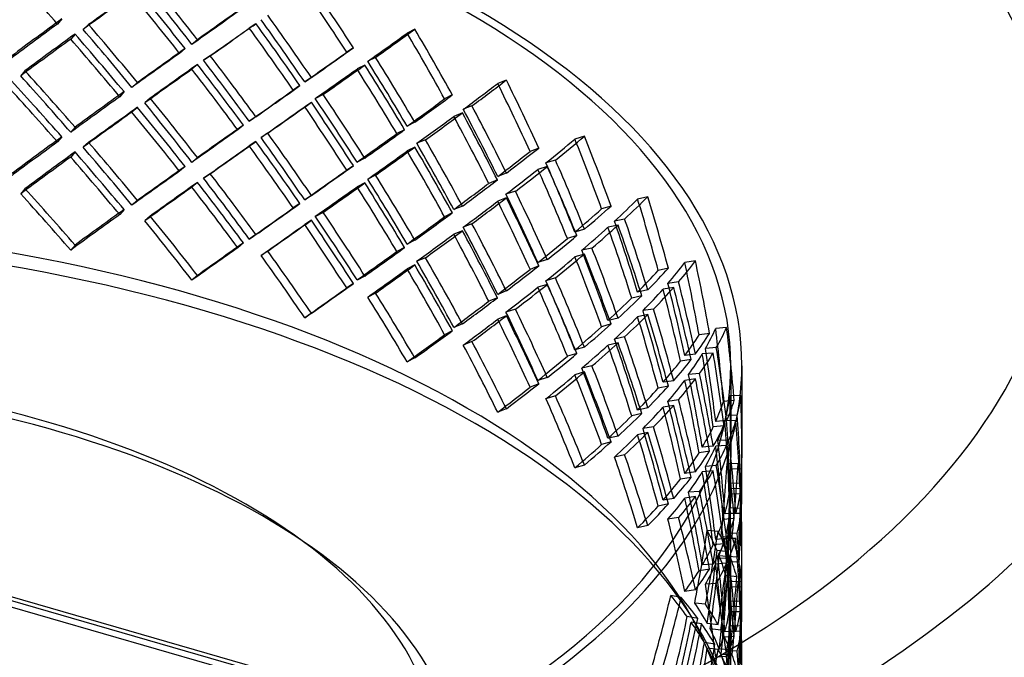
# Model space of a CAD drawing. Header units: millimetres. Extents: x -428 to 428, y -369 to 324.
# Tile 9 of 11: x 83 to 306, y 21 to 165. Entities that reach past the tile are written whole.
import ezdxf

# ---------------------------------------------------------------- set-up
doc = ezdxf.new("R2010")
doc.units = ezdxf.units.MM
doc.layers.add('HIDDEN', color=7, linetype='Continuous')
doc.layers.add('THICK', color=7, linetype='Continuous')

msp = doc.modelspace()

# ---------------------------------------------------------------- linework, layer by layer
at = {"layer": 'HIDDEN'}
for p, q in [((92.44, 165.42), (91.47, 164.27)), ((98.51, 164.14), (97.25, 163.05)), ((136.34, 164.35), (134.82, 163.36)), ((172.29, 163.11), (170.54, 162.22)), ((95.43, 162), (94.46, 160.85)), ((123.12, 160.73), (121.87, 159.64)), ((120.32, 158.73), (119.07, 157.64)), ((158.38, 158.9), (156.87, 157.9)), ((126.02, 157.08), (124.49, 156.08)), ((163.4, 156.73), (161.65, 155.84)), ((84.11, 153.7), (83.14, 152.54)), ((123.12, 155.13), (121.87, 154.05)), ((160.96, 155), (159.21, 154.11)), ((148.88, 152.17), (147.37, 151.17)), ((192.98, 151.62), (191.03, 150.85)), ((109.56, 151.04), (108.31, 149.96)), ((146.3, 150.34), (144.78, 149.34)), ((106.51, 148.99), (105.54, 147.83)), ((112.45, 147.51), (111.2, 146.43)), ((151.54, 148.35), (149.78, 147.45)), ((180.76, 148.23), (179.01, 147.34)), ((109.56, 145.44), (108.31, 144.36)), ((148.88, 146.57), (147.37, 145.58)), ((185.2, 145.77), (183.24, 144.99)), ((136.34, 143.31), (134.82, 142.31)), ((183.05, 144.18), (181.09, 143.4)), ((95.43, 140.96), (94.46, 139.8)), ((133.5, 141.44), (132.25, 140.35)), ((169.97, 140.39), (168.22, 139.5)), ((172.29, 142.07), (170.54, 141.17)), ((92.44, 138.77), (91.47, 137.62)), ((139.02, 139.6), (137.51, 138.61)), ((174.67, 138.09), (172.7, 137.31)), ((210.63, 138.93), (208.5, 138.28)), ((98.51, 137.5), (97.25, 136.41)), ((136.34, 137.71), (134.82, 136.71)), ((172.29, 136.47), (170.54, 135.58)), ((200.3, 136.24), (198.34, 135.47)), ((95.43, 135.36), (94.46, 134.21)), ((123.12, 134.08), (121.87, 133)), ((160.96, 133.95), (159.21, 133.06)), ((120.32, 132.08), (119.07, 131)), ((158.38, 132.25), (156.87, 131.26)), ((202.25, 132.06), (200.11, 131.41)), ((204.08, 133.52), (201.94, 132.87)), ((126.02, 130.43), (124.49, 129.43)), ((163.4, 130.09), (161.65, 129.19)), ((192.98, 130.57), (191.03, 129.8)), ((84.11, 127.05), (83.14, 125.9)), ((123.12, 128.48), (121.87, 127.4)), ((160.96, 128.36), (159.21, 127.46)), ((190.96, 129.04), (189, 128.26)), ((148.88, 125.52), (147.37, 124.53)), ((192.98, 124.98), (191.03, 124.2)), ((195.05, 126.46), (192.9, 125.8)), ((224.96, 125.22), (222.68, 124.72)), ((109.56, 124.4), (108.31, 123.31)), ((146.3, 123.69), (144.78, 122.7)), ((183.05, 123.13), (181.09, 122.35)), ((216.67, 123.13), (214.53, 122.48)), ((106.51, 122.34), (105.54, 121.19)), ((112.45, 120.87), (111.2, 119.78)), ((151.54, 121.7), (149.78, 120.8)), ((180.76, 121.59), (179.01, 120.69)), ((148.88, 119.93), (147.37, 118.93)), ((185.2, 119.12), (183.24, 118.35)), ((218.26, 118.83), (215.98, 118.32)), ((219.74, 120.19), (217.46, 119.68)), ((136.34, 116.66), (134.82, 115.66)), ((183.05, 117.53), (181.09, 116.76)), ((208.94, 116.46), (206.8, 115.81)), ((210.63, 117.88), (208.5, 117.23)), ((95.43, 114.31), (94.46, 113.16)), ((133.5, 114.79), (132.25, 113.71)), ((169.97, 113.75), (168.22, 112.85)), ((172.29, 115.42), (170.54, 114.53)), ((212.35, 113.64), (210.05, 113.13)), ((139.02, 112.96), (137.51, 111.96)), ((174.67, 111.44), (172.7, 110.66)), ((210.63, 112.28), (208.5, 111.63)), ((172.29, 109.82), (170.54, 108.93)), ((200.3, 109.6), (198.34, 108.82)), ((202.25, 111.01), (200.11, 110.36)), ((235.74, 110.73), (233.35, 110.37)), ((123.12, 107.44), (121.87, 106.35)), ((160.96, 107.31), (159.21, 106.41)), ((229.63, 109.09), (227.34, 108.58)), ((158.38, 105.61), (156.87, 104.61)), ((202.25, 105.41), (200.11, 104.76)), ((204.08, 106.88), (201.94, 106.23)), ((230.83, 104.7), (228.44, 104.34)), ((231.94, 105.98), (229.54, 105.62)), ((163.4, 103.44), (161.65, 102.55)), ((192.98, 103.93), (191.03, 103.15)), ((223.63, 102.85), (221.34, 102.34)), ((224.96, 104.18), (222.68, 103.67)), ((190.96, 102.39), (189, 101.61)), ((148.88, 98.88), (147.37, 97.88)), ((192.98, 98.33), (191.03, 97.56)), ((195.05, 99.81), (192.9, 99.16)), ((224.96, 98.58), (222.68, 98.07)), ((226.3, 99.84), (223.89, 99.48)), ((183.05, 96.49), (181.09, 95.71)), ((216.67, 96.48), (214.53, 95.83)), ((218.26, 97.78), (215.98, 97.27)), ((180.76, 94.94), (179.01, 94.05)), ((219.74, 93.54), (217.46, 93.04)), ((238.97, 94.35), (236.57, 93.99)), ((242.8, 95.68), (240.34, 95.47)), ((185.2, 92.48), (183.24, 91.7)), ((218.26, 92.19), (215.98, 91.68)), ((300.3, -29.39), (-113.47, 90.06)), ((301.24, -28.78), (-112.08, 90.53)), ((208.94, 89.81), (206.8, 89.16)), ((210.63, 91.23), (208.5, 90.59)), ((235.74, 89.68), (233.35, 89.32)), ((239.76, 89.9), (237.29, 89.69)), ((240.48, 91.12), (238.01, 90.91)), ((425.97, -67.11), (-110.97, 87.89)), ((172.29, 88.78), (170.54, 87.88)), ((212.35, 87), (210.05, 86.48)), ((234.79, 88.43), (232.39, 88.07)), ((243.75, 87.04), (243.75, 66.3)), ((246.25, 87.04), (246.25, 66.21)), ((210.63, 85.64), (208.5, 84.99)), ((236.69, 85.28), (234.21, 85.07)), ((200.3, 82.95), (198.34, 82.18)), ((202.25, 84.37), (200.11, 83.72)), ((229.63, 82.44), (227.34, 81.93)), ((230.83, 83.65), (228.44, 83.29)), ((235.74, 84.09), (233.35, 83.73)), ((204.08, 80.23), (201.94, 79.58)), ((246.03, 80.3), (243.54, 80.25)), ((230.83, 78.06), (228.44, 77.7)), ((231.94, 79.34), (229.54, 78.97)), ((244.53, 79.14), (242.06, 78.93)), ((192.98, 77.29), (191.03, 76.51)), ((223.63, 76.2), (221.34, 75.7)), ((224.96, 77.53), (222.68, 77.02)), ((245.23, 75.84), (242.72, 75.79)), ((242.8, 74.63), (240.34, 74.42)), ((244.91, 74.65), (242.41, 74.6)), ((224.96, 71.93), (222.68, 71.43)), ((226.3, 73.2), (223.89, 72.83)), ((242.24, 73.42), (239.78, 73.21)), ((216.67, 69.84), (214.53, 69.19)), ((218.26, 71.14), (215.98, 70.63)), ((243.34, 70.18), (240.82, 70.12)), ((219.74, 66.9), (217.46, 66.39)), ((238.97, 67.7), (236.57, 67.34)), ((239.76, 68.85), (237.29, 68.64)), ((242.8, 69.03), (240.34, 68.82)), ((210.63, 64.59), (208.5, 63.94)), ((245.39, 64.84), (242.9, 64.95)), ((235.74, 63.04), (233.35, 62.68)), ((239.76, 63.25), (237.29, 63.05)), ((240.48, 64.47), (238.01, 64.27)), ((246.24, 63.7), (243.74, 63.65)), ((243.75, 57.47), (243.75, 62.94)), ((246.25, 57.29), (246.25, 63.03)), ((234.79, 61.78), (232.39, 61.42)), ((246.1, 60.38), (243.61, 60.49)), ((236.69, 58.63), (234.21, 58.42)), ((245.88, 58.07), (243.38, 58.01)), ((246.03, 59.25), (243.54, 59.2)), ((246.19, 59.2), (243.7, 59.31)), ((229.63, 55.8), (227.34, 55.29)), ((230.83, 57.01), (228.44, 56.65)), ((235.74, 57.44), (233.35, 57.08)), ((244.91, 53.6), (242.41, 53.55)), ((246.03, 53.66), (243.54, 53.6)), ((246.15, 54.78), (243.64, 54.88)), ((231.94, 52.69), (229.54, 52.33)), ((244.53, 52.49), (242.06, 52.28)), ((224.96, 50.89), (222.68, 50.38)), ((240.87, 49.54), (238.42, 49.8)), ((245.23, 49.2), (242.72, 49.14)), ((242.24, 46.78), (239.78, 46.57)), ((242.8, 47.98), (240.34, 47.78)), ((244.07, 48.27), (241.58, 48.38)), ((244.91, 48.01), (242.41, 47.96)), ((243.1, 45), (240.65, 45.26)), ((243.75, 39.66), (243.75, 45.12)), ((246.25, 39.56), (246.25, 45.3)), ((242.8, 42.39), (240.34, 42.18)), ((243.34, 43.53), (240.82, 43.48)), ((243.6, 43.8), (241.15, 44.06)), ((245.39, 43.79), (242.9, 43.9)), ((245.64, 42.61), (243.14, 42.71)), ((238.97, 41.06), (236.57, 40.7)), ((239.76, 42.21), (237.29, 42)), ((245.08, 39.33), (242.62, 39.59)), ((245.39, 38.2), (242.9, 38.3)), ((246.19, 38.16), (243.7, 38.26)), ((235.74, 36.39), (233.35, 36.03)), ((240.48, 37.83), (238.01, 37.62)), ((246.24, 37.05), (243.74, 37)), ((243.75, 30.83), (243.75, 36.29)), ((246.25, 30.65), (246.25, 36.39)), ((232.55, 34.65), (230.19, 35.06)), ((246.1, 33.74), (243.61, 33.84)), ((238.05, 33.11), (235.6, 33.37)), ((245.88, 31.42), (243.38, 31.37)), ((246.03, 32.61), (243.54, 32.55)), ((246.19, 32.56), (243.7, 32.66)), ((236.27, 29.92), (233.9, 30.33)), ((237.16, 28.67), (234.79, 29.08)), ((240.87, 28.5), (238.42, 28.76)), ((241.52, 27.28), (239.07, 27.54)), ((244.91, 26.96), (242.41, 26.91)), ((246.03, 27.01), (243.54, 26.96)), ((246.15, 28.13), (243.64, 28.24)), ((244.53, 25.85), (242.06, 25.64)), ((240.15, 24.06), (237.77, 24.48)), ((240.87, 22.9), (238.42, 23.16)), ((243.6, 22.75), (241.15, 23.01)), ((245.23, 22.55), (242.72, 22.5)), ((242.8, 21.34), (240.34, 21.13)), ((244.07, 21.63), (241.58, 21.73))]:
    msp.add_line(p, q, dxfattribs=at)
for centre, major_axis, ratio, start_param, end_param in [((0, 87.04), (380, 0), 0.5, 0, 2.617994), ((0, 97.98), (380, 0), 0.5, 0, 1.047198), ((0, 87.04), (-246.25, 0), 0.5, 3.141591, 5.759587), ((0, 87.04), (243.75, 0), 0.5, -0.000001, 2.617994), ((0, 48.5), (216.35, -266.55), 0.421254, 1.664847, 1.714744), ((0, 54.1), (209.18, -278.11), 0.467176, 1.602998, 1.652367), ((0, 75.14), (246.12, 185.12), 0.042828, 1.077507, 1.127049), ((0, 48.5), (209.18, -278.11), 0.467176, 1.61612, 1.665509), ((0, 54.1), (207.06, -275.29), 0.467176, 1.602998, 1.652874), ((0, 75.14), (195.77, -283.69), 0.511896, 1.509888, 1.559764), ((0, 75.14), (197.78, -286.6), 0.511896, 1.510395, 1.559764), ((0, 75.14), (243.62, 183.24), 0.042828, 1.078149, 1.128204), ((0, 48.5), (207.06, -275.29), 0.467176, 1.616255, 1.666151), ((0, 54.1), (246.12, 185.12), 0.042828, 0.965627, 1.014996), ((0, 54.1), (245.45, 199.22), 0.099758, 1.105189, 1.154578), ((0, 54.1), (243.62, 183.24), 0.042828, 0.96512, 1.014996), ((0, 54.1), (195.77, -283.69), 0.511896, 1.559764, 1.60964), ((0, 54.1), (197.78, -286.6), 0.511896, 1.559764, 1.609133), ((0, 54.1), (242.95, 197.2), 0.099758, 1.105323, 1.15522), ((0, 27.45), (207.06, -275.29), 0.467176, 1.666151, 1.716206), ((0, 27.45), (209.18, -278.11), 0.467176, 1.665509, 1.715052), ((0, 75.14), (243.74, 168.2), 0.015988, -1.045774, -0.995719), ((0, 75.14), (246.24, 169.92), 0.015988, -1.04462, -0.995077), ((0, 48.5), (195.77, -283.69), 0.511896, 1.57302, 1.622917), ((0, 48.5), (197.78, -286.6), 0.511896, 1.572886, 1.622275), ((0, 75.14), (245.97, 153.44), 0.076427, -0.892878, -0.843509), ((0, 75.14), (183.94, -294.88), 0.555211, 1.473788, 1.523157), ((0, 48.5), (242.95, 197.2), 0.099758, 1.092067, 1.141943), ((0, 48.5), (245.45, 199.22), 0.099758, 1.092067, 1.141436), ((0, 48.5), (216.35, -266.55), 0.421254, 1.601715, 1.651591), ((0, 48.5), (218.57, -269.28), 0.421254, 1.602222, 1.651591), ((0, 75.14), (243.47, 151.88), 0.076427, -0.893385, -0.843509), ((0, 75.14), (182.08, -291.88), 0.555211, 1.473281, 1.523157), ((0, 54.1), (246.12, 185.12), 0.042828, 1.028117, 1.077507), ((0, 54.1), (246.24, 169.92), 0.015988, -0.932566, -0.883197), ((0, 54.1), (243.62, 183.24), 0.042828, 1.028252, 1.078149), ((0, 27.45), (195.77, -283.69), 0.511896, 1.622917, 1.672972), ((0, 27.45), (197.78, -286.6), 0.511896, 1.622275, 1.671818), ((0, 54.1), (243.74, 168.2), 0.015988, -0.932566, -0.88269), ((0, 54.1), (183.94, -294.88), 0.555211, 1.523157, 1.572526), ((0, 27.45), (218.57, -269.28), 0.421254, 1.651591, 1.70096), ((0, 48.5), (243.62, 183.24), 0.042828, 1.014996, 1.064871), ((0, 48.5), (246.12, 185.12), 0.042828, 1.014996, 1.064365), ((0, 48.5), (207.06, -275.29), 0.467176, 1.553122, 1.602998), ((0, 48.5), (209.18, -278.11), 0.467176, 1.553629, 1.602998), ((0, 75.14), (243.47, 151.88), 0.076427, -0.956717, -0.906662), ((0, 75.14), (245.97, 153.44), 0.076427, -0.955563, -0.90602), ((0, 48.5), (182.08, -291.88), 0.555211, 1.536413, 1.58631), ((0, 48.5), (183.94, -294.88), 0.555211, 1.536279, 1.585668), ((0, 54.1), (182.08, -291.88), 0.555211, 1.523157, 1.573033), ((0, 21.85), (218.57, -269.28), 0.421254, 1.664712, 1.714102), ((0, 27.45), (216.35, -266.55), 0.421254, 1.651591, 1.701466), ((0, 75.14), (245.54, 135.42), 0.137813, -0.795435, -0.746066), ((0, 75.14), (167.14, -303.06), 0.596697, 1.445568, 1.494937), ((0, 21.85), (216.35, -266.55), 0.421254, 1.664847, 1.714744), ((0, 54.1), (243.74, 168.2), 0.015988, -0.995719, -0.945822), ((0, 54.1), (246.24, 169.92), 0.015988, -0.995077, -0.945688), ((0, 75.14), (243.05, 134.04), 0.137813, -0.795942, -0.746066), ((0, 75.14), (165.45, -299.99), 0.596697, 1.445061, 1.494937), ((0, 27.45), (242.95, 197.2), 0.099758, 1.042191, 1.092067), ((0, 27.45), (245.45, 199.22), 0.099758, 1.042698, 1.092067), ((0, 27.45), (209.18, -278.11), 0.467176, 1.602998, 1.652367), ((0, 27.45), (182.08, -291.88), 0.555211, 1.58631, 1.636365), ((0, 27.45), (183.94, -294.88), 0.555211, 1.585668, 1.635211), ((0, 54.1), (243.47, 151.88), 0.076427, -0.843509, -0.793634), ((0, 54.1), (245.97, 153.44), 0.076427, -0.843509, -0.79414), ((0, 48.5), (246.12, 185.12), 0.042828, 1.077507, 1.127049), ((0, 21.85), (209.18, -278.11), 0.467176, 1.61612, 1.665509), ((0, 27.45), (207.06, -275.29), 0.467176, 1.602998, 1.652874), ((0, 48.5), (243.74, 168.2), 0.015988, -0.982442, -0.932566), ((0, 48.5), (246.24, 169.92), 0.015988, -0.981935, -0.932566), ((0, 48.5), (195.77, -283.69), 0.511896, 1.509888, 1.559764), ((0, 48.5), (197.78, -286.6), 0.511896, 1.510395, 1.559764), ((0, 54.1), (165.45, -299.99), 0.596697, 1.494937, 1.544813), ((0, 54.1), (167.14, -303.06), 0.596697, 1.494937, 1.544306), ((0, 48.5), (243.62, 183.24), 0.042828, 1.078149, 1.128204), ((0, 21.85), (207.06, -275.29), 0.467176, 1.616255, 1.666151), ((0, 75.14), (243.05, 134.04), 0.137813, -0.859274, -0.809219), ((0, 75.14), (245.54, 135.42), 0.137813, -0.85812, -0.808577), ((0, 48.5), (165.45, -299.99), 0.596697, 1.508193, 1.55809), ((0, 48.5), (167.14, -303.06), 0.596697, 1.508059, 1.557448), ((0, 27.45), (243.62, 183.24), 0.042828, 0.96512, 1.014996), ((0, 27.45), (246.12, 185.12), 0.042828, 0.965627, 1.014996), ((0, 54.1), (245.97, 153.44), 0.076427, -0.90602, -0.856631), ((0, 27.45), (245.45, 199.22), 0.099758, 1.105189, 1.154578), ((0, 27.45), (195.77, -283.69), 0.511896, 1.559764, 1.60964), ((0, 27.45), (197.78, -286.6), 0.511896, 1.559764, 1.609133), ((0, 54.1), (243.47, 151.88), 0.076427, -0.906662, -0.856766), ((0, 27.45), (167.14, -303.06), 0.596697, 1.557448, 1.60699), ((0, 75.14), (242.69, 114.35), 0.198755, -0.687794, -0.637918), ((0, 75.14), (245.18, 115.52), 0.198755, -0.687287, -0.637918), ((0, 75.14), (145.16, -308.08), 0.635591, 1.427545, 1.477421), ((0, 75.14), (146.65, -311.24), 0.635591, 1.428052, 1.477421), ((0, 27.45), (242.95, 197.2), 0.099758, 1.105323, 1.15522), ((0, 0.81), (207.06, -275.29), 0.467176, 1.666151, 1.716206), ((0, 0.81), (209.18, -278.11), 0.467176, 1.665509, 1.715052), ((0, 48.5), (243.74, 168.2), 0.015988, -1.045774, -0.995719), ((0, 48.5), (246.24, 169.92), 0.015988, -1.04462, -0.995077), ((0, 21.85), (195.77, -283.69), 0.511896, 1.57302, 1.622917), ((0, 21.85), (197.78, -286.6), 0.511896, 1.572886, 1.622275), ((0, 48.5), (245.97, 153.44), 0.076427, -0.892878, -0.843509), ((0, 48.5), (183.94, -294.88), 0.555211, 1.473788, 1.523157), ((0, 27.45), (165.45, -299.99), 0.596697, 1.55809, 1.608145), ((0, 54.1), (245.54, 135.42), 0.137813, -0.746066, -0.696697), ((0, 21.85), (242.95, 197.2), 0.099758, 1.092067, 1.141943), ((0, 21.85), (245.45, 199.22), 0.099758, 1.092067, 1.141436), ((0, 21.85), (216.35, -266.55), 0.421254, 1.601715, 1.651591), ((0, 21.85), (218.57, -269.28), 0.421254, 1.602222, 1.651591), ((0, 48.5), (243.47, 151.88), 0.076427, -0.893385, -0.843509), ((0, 48.5), (182.08, -291.88), 0.555211, 1.473281, 1.523157), ((0, 54.1), (243.05, 134.04), 0.137813, -0.746066, -0.69619), ((0, 27.45), (246.12, 185.12), 0.042828, 1.028117, 1.077507), ((0, 27.45), (246.24, 169.92), 0.015988, -0.932566, -0.883197), ((0, 75.14), (242.69, 114.35), 0.198755, -0.751126, -0.701071), ((0, 75.14), (245.18, 115.52), 0.198755, -0.749972, -0.700429), ((0, 48.5), (145.16, -308.08), 0.635591, 1.490677, 1.540574), ((0, 54.1), (145.16, -308.08), 0.635591, 1.477421, 1.527297), ((0, 48.5), (146.65, -311.24), 0.635591, 1.490543, 1.539932), ((0, 54.1), (146.65, -311.24), 0.635591, 1.477421, 1.52679), ((0, -2.42), (-243.75, 0), 0.5, 3.141591, 5.759587), ((0, 27.45), (243.62, 183.24), 0.042828, 1.028252, 1.078149), ((0, 0.81), (195.77, -283.69), 0.511896, 1.622917, 1.672972), ((0, 0.81), (197.78, -286.6), 0.511896, 1.622275, 1.671818), ((0, 27.45), (243.74, 168.2), 0.015988, -0.932566, -0.88269), ((0, 27.45), (182.08, -291.88), 0.555211, 1.523157, 1.573033), ((0, 27.45), (183.94, -294.88), 0.555211, 1.523157, 1.572526), ((0, 0.81), (218.57, -269.28), 0.421254, 1.651591, 1.70096), ((0, 21.85), (243.62, 183.24), 0.042828, 1.014996, 1.064871), ((0, 21.85), (246.12, 185.12), 0.042828, 1.014996, 1.064365), ((0, 21.85), (207.06, -275.29), 0.467176, 1.553122, 1.602998), ((0, 21.85), (209.18, -278.11), 0.467176, 1.553629, 1.602998), ((0, 48.5), (243.47, 151.88), 0.076427, -0.956717, -0.906662), ((0, 48.5), (245.97, 153.44), 0.076427, -0.955563, -0.90602), ((0, 21.85), (182.08, -291.88), 0.555211, 1.536413, 1.58631), ((0, 21.85), (183.94, -294.88), 0.555211, 1.536279, 1.585668), ((0, 54.1), (243.05, 134.04), 0.137813, -0.809219, -0.759322), ((0, 54.1), (245.54, 135.42), 0.137813, -0.808577, -0.759188), ((0, -6.75), (-246.25, 0), 0.5, 3.141591, 5.759587), ((0, 0.81), (216.35, -266.55), 0.421254, 1.651591, 1.701466), ((0, 48.5), (245.54, 135.42), 0.137813, -0.795435, -0.746066), ((0, 27.45), (145.16, -308.08), 0.635591, 1.540574, 1.590629), ((0, 48.5), (167.14, -303.06), 0.596697, 1.445568, 1.494937), ((0, 27.45), (146.65, -311.24), 0.635591, 1.539932, 1.589475), ((0, 75.14), (242.59, 92.36), 0.256727, -0.566181, -0.516306), ((0, 75.14), (245.08, 93.3), 0.256727, -0.565675, -0.516306), ((0, 75.14), (120.33, -316.08), 0.670641, 1.423494, 1.47337), ((0, 75.14), (121.57, -319.32), 0.670641, 1.424001, 1.47337), ((0, 27.45), (243.74, 168.2), 0.015988, -0.995719, -0.945822), ((0, 27.45), (246.24, 169.92), 0.015988, -0.995077, -0.945688), ((0, 48.5), (243.05, 134.04), 0.137813, -0.795942, -0.746066), ((0, 48.5), (165.45, -299.99), 0.596697, 1.445061, 1.494937), ((0, 54.1), (245.18, 115.52), 0.198755, -0.637918, -0.588549), ((0, 0.81), (242.95, 197.2), 0.099758, 1.042191, 1.092067), ((0, 0.81), (245.45, 199.22), 0.099758, 1.042698, 1.092067), ((0, 0.81), (209.18, -278.11), 0.467176, 1.602998, 1.652367), ((0, 0.81), (182.08, -291.88), 0.555211, 1.58631, 1.636365), ((0, 0.81), (183.94, -294.88), 0.555211, 1.585668, 1.635211), ((0, 27.45), (243.47, 151.88), 0.076427, -0.843509, -0.793634), ((0, 27.45), (245.97, 153.44), 0.076427, -0.843509, -0.79414), ((0, 54.1), (242.69, 114.35), 0.198755, -0.637918, -0.588042), ((0, 0.81), (207.06, -275.29), 0.467176, 1.602998, 1.652874), ((0, 21.85), (243.74, 168.2), 0.015988, -0.982442, -0.932566), ((0, 21.85), (246.24, 169.92), 0.015988, -0.981935, -0.932566), ((0, 21.85), (195.77, -283.69), 0.511896, 1.509888, 1.559764), ((0, 21.85), (197.78, -286.6), 0.511896, 1.510395, 1.559764), ((0, 27.45), (165.45, -299.99), 0.596697, 1.494937, 1.544813), ((0, 27.45), (167.14, -303.06), 0.596697, 1.494937, 1.544306), ((0, 75.14), (242.59, 92.36), 0.256727, -0.629513, -0.579459), ((0, 75.14), (245.08, 93.3), 0.256727, -0.628359, -0.578817), ((0, 48.5), (120.33, -316.08), 0.670641, 1.486626, 1.536523), ((0, 54.1), (120.33, -316.08), 0.670641, 1.47337, 1.523246), ((0, 48.5), (121.57, -319.32), 0.670641, 1.486492, 1.535881), ((0, 54.1), (121.57, -319.32), 0.670641, 1.47337, 1.522739), ((0, 48.5), (243.05, 134.04), 0.137813, -0.859274, -0.809219), ((0, 48.5), (245.54, 135.42), 0.137813, -0.85812, -0.808577), ((0, 21.85), (165.45, -299.99), 0.596697, 1.508193, 1.55809), ((0, 21.85), (167.14, -303.06), 0.596697, 1.508059, 1.557448), ((0, 54.1), (242.69, 114.35), 0.198755, -0.701071, -0.651174), ((0, 54.1), (245.18, 115.52), 0.198755, -0.700429, -0.65104), ((0, 0.81), (243.62, 183.24), 0.042828, 0.96512, 1.014996), ((0, 0.81), (246.12, 185.12), 0.042828, 0.965627, 1.014996), ((0, 27.45), (245.97, 153.44), 0.076427, -0.90602, -0.856631), ((0, 27.45), (121.57, -319.32), 0.670641, 1.535881, 1.585424), ((0, 0.81), (195.77, -283.69), 0.511896, 1.559764, 1.60964), ((0, 0.81), (197.78, -286.6), 0.511896, 1.559764, 1.609133), ((0, 27.45), (243.47, 151.88), 0.076427, -0.906662, -0.856766), ((0, 0.81), (167.14, -303.06), 0.596697, 1.557448, 1.60699), ((0, 48.5), (242.69, 114.35), 0.198755, -0.687794, -0.637918), ((0, 48.5), (245.18, 115.52), 0.198755, -0.687287, -0.637918), ((0, 48.5), (145.16, -308.08), 0.635591, 1.427545, 1.477421), ((0, 27.45), (120.33, -316.08), 0.670641, 1.536523, 1.586578), ((0, 48.5), (146.65, -311.24), 0.635591, 1.428052, 1.477421), ((0, 21.85), (245.97, 153.44), 0.076427, -0.892878, -0.843509), ((0, 21.85), (183.94, -294.88), 0.555211, 1.473788, 1.523157), ((0, 0.81), (165.45, -299.99), 0.596697, 1.55809, 1.608145), ((0, 27.45), (245.54, 135.42), 0.137813, -0.746066, -0.696697), ((0, 75.14), (242.86, 67.64), 0.307619, -0.428554, -0.378679), ((0, 75.14), (245.35, 68.33), 0.307619, -0.428048, -0.378679), ((0, 75.14), (90.11, -323.56), 0.699958, 1.435457, 1.485333), ((0, 75.14), (91.04, -326.88), 0.699958, 1.435964, 1.485333), ((0, 21.85), (243.47, 151.88), 0.076427, -0.893385, -0.843509), ((0, 21.85), (182.08, -291.88), 0.555211, 1.473281, 1.523157), ((0, 27.45), (243.05, 134.04), 0.137813, -0.746066, -0.69619), ((0, 54.1), (242.59, 92.36), 0.256727, -0.516306, -0.46643), ((0, 54.1), (245.08, 93.3), 0.256727, -0.516306, -0.466936), ((0, 0.81), (246.24, 169.92), 0.015988, -0.932566, -0.883197), ((0, 48.5), (242.69, 114.35), 0.198755, -0.751126, -0.701071), ((0, 48.5), (245.18, 115.52), 0.198755, -0.749972, -0.700429), ((0, 21.85), (145.16, -308.08), 0.635591, 1.490677, 1.540574), ((0, 27.45), (145.16, -308.08), 0.635591, 1.477421, 1.527297), ((0, 21.85), (146.65, -311.24), 0.635591, 1.490543, 1.539932), ((0, 27.45), (146.65, -311.24), 0.635591, 1.477421, 1.52679), ((0, 75.14), (245.35, 68.33), 0.307619, -0.490732, -0.44119), ((0, 54.1), (90.11, -323.56), 0.699958, 1.485333, 1.535209), ((0, 48.5), (91.04, -326.88), 0.699958, 1.498455, 1.547844), ((0, 54.1), (91.04, -326.88), 0.699958, 1.485333, 1.534702), ((0, 0.81), (243.74, 168.2), 0.015988, -0.932566, -0.88269), ((0, 0.81), (182.08, -291.88), 0.555211, 1.523157, 1.573033), ((0, 0.81), (183.94, -294.88), 0.555211, 1.523157, 1.572526), ((0, 54.1), (245.08, 93.3), 0.256727, -0.578817, -0.529427), ((0, 75.14), (242.86, 67.64), 0.307619, -0.491886, -0.441832), ((0, 48.5), (90.11, -323.56), 0.699958, 1.498589, 1.548486), ((0, 27.45), (243.05, 134.04), 0.137813, -0.809219, -0.759322), ((0, 27.45), (245.54, 135.42), 0.137813, -0.808577, -0.759188), ((0, 54.1), (242.59, 92.36), 0.256727, -0.579459, -0.529562), ((0, 21.85), (245.54, 135.42), 0.137813, -0.795435, -0.746066), ((0, 0.81), (145.16, -308.08), 0.635591, 1.540574, 1.590629), ((0, 21.85), (167.14, -303.06), 0.596697, 1.445568, 1.494937), ((0, 0.81), (146.65, -311.24), 0.635591, 1.539932, 1.589475), ((0, 48.5), (242.59, 92.36), 0.256727, -0.566181, -0.516306), ((0, 48.5), (245.08, 93.3), 0.256727, -0.565675, -0.516306), ((0, 48.5), (120.33, -316.08), 0.670641, 1.423494, 1.47337), ((0, 27.45), (90.11, -323.56), 0.699958, 1.548486, 1.598541), ((0, 48.5), (121.57, -319.32), 0.670641, 1.424001, 1.47337), ((0, 27.45), (91.04, -326.88), 0.699958, 1.547844, 1.597387), ((0, 21.85), (243.05, 134.04), 0.137813, -0.795942, -0.746066), ((0, 21.85), (165.45, -299.99), 0.596697, 1.445061, 1.494937), ((0, 27.45), (242.69, 114.35), 0.198755, -0.637918, -0.588042), ((0, 27.45), (245.18, 115.52), 0.198755, -0.637918, -0.588549), ((0, -2.42), (-177.5, 0), 0.5, 3.141591, 5.759587), ((0, 0.81), (243.47, 151.88), 0.076427, -0.843509, -0.793634), ((0, 0.81), (245.97, 153.44), 0.076427, -0.843509, -0.79414), ((0, 27.45), (121.57, -319.32), 0.670641, 1.47337, 1.522739), ((0, 54.1), (242.86, 67.64), 0.307619, -0.378679, -0.328803), ((0, 54.1), (245.35, 68.33), 0.307619, -0.378679, -0.329309), ((0, 75.14), (243.36, 40.05), 0.345682, -0.274251, -0.224375), ((0, 75.14), (54.23, -329.57), 0.721054, 1.464097, 1.513973), ((0, 75.14), (245.85, 40.46), 0.345682, -0.273744, -0.224375), ((0, 75.14), (54.79, -332.95), 0.721054, 1.464604, 1.513973), ((0, -6.75), (-182.5, 0), 0.5, 3.141591, 5.759587), ((0, 0.81), (165.45, -299.99), 0.596697, 1.494937, 1.544813), ((0, 0.81), (167.14, -303.06), 0.596697, 1.494937, 1.544306), ((0, 48.5), (242.59, 92.36), 0.256727, -0.629513, -0.579459), ((0, 48.5), (245.08, 93.3), 0.256727, -0.628359, -0.578817), ((0, 21.85), (120.33, -316.08), 0.670641, 1.486626, 1.536523), ((0, 27.45), (120.33, -316.08), 0.670641, 1.47337, 1.523246), ((0, 21.85), (121.57, -319.32), 0.670641, 1.486492, 1.535881), ((0, 27.45), (242.69, 114.35), 0.198755, -0.701071, -0.651174), ((0, 27.45), (245.18, 115.52), 0.198755, -0.700429, -0.65104), ((0, 75.14), (243.36, 40.05), 0.345682, -0.337583, -0.287528), ((0, 75.14), (245.85, 40.46), 0.345682, -0.336429, -0.286886), ((0, 48.5), (54.23, -329.57), 0.721054, 1.527229, 1.577126), ((0, 54.1), (54.23, -329.57), 0.721054, 1.513973, 1.563849), ((0, 48.5), (54.79, -332.95), 0.721054, 1.527095, 1.576484), ((0, 54.1), (54.79, -332.95), 0.721054, 1.513973, 1.563342), ((0, 87.04), (-246.25, 0), 0.5, -0.000001, 2.617994), ((0, 87.04), (243.75, 0), 0.5, 3.141591, 5.759587), ((0, 87.04), (243.75, 0), 0.5, -0.523599, -0.000001), ((0, 0.81), (121.57, -319.32), 0.670641, 1.535881, 1.585424), ((0, 87.04), (-246.25, 0), 0.5, 2.617994, 3.141591), ((0, 54.1), (242.86, 67.64), 0.307619, -0.441832, -0.391935), ((0, 54.1), (245.35, 68.33), 0.307619, -0.44119, -0.3918), ((0, 21.85), (242.69, 114.35), 0.198755, -0.687794, -0.637918), ((0, 21.85), (245.18, 115.52), 0.198755, -0.687287, -0.637918), ((0, 21.85), (145.16, -308.08), 0.635591, 1.427545, 1.477421), ((0, 0.81), (120.33, -316.08), 0.670641, 1.536523, 1.586578), ((0, 21.85), (146.65, -311.24), 0.635591, 1.428052, 1.477421), ((0, 27.45), (54.23, -329.57), 0.721054, 1.577126, 1.627181), ((0, 27.45), (54.79, -332.95), 0.721054, 1.576484, 1.626027), ((0, 0.81), (245.54, 135.42), 0.137813, -0.746066, -0.696697), ((0, 27.45), (245.08, 93.3), 0.256727, -0.516306, -0.466936), ((0, 48.5), (242.86, 67.64), 0.307619, -0.428554, -0.378679), ((0, 48.5), (245.35, 68.33), 0.307619, -0.428048, -0.378679), ((0, 48.5), (90.11, -323.56), 0.699958, 1.435457, 1.485333), ((0, 48.5), (91.04, -326.88), 0.699958, 1.435964, 1.485333), ((0, 0.81), (243.05, 134.04), 0.137813, -0.746066, -0.69619), ((0, 0.81), (146.65, -311.24), 0.635591, 1.477421, 1.52679), ((0, 27.45), (242.59, 92.36), 0.256727, -0.516306, -0.46643), ((0, 75.14), (243.72, 10.2), 0.364712, -0.107022, -0.057146), ((0, 75.14), (13.92, -332.75), 0.731347, 1.513652, 1.555538), ((0, 75.14), (246.22, 10.3), 0.364712, -0.106515, -0.057146), ((0, 75.14), (14.06, -336.16), 0.731347, 1.513652, 1.555538), ((0, 0.81), (145.16, -308.08), 0.635591, 1.477421, 1.527297), ((0, 48.5), (245.35, 68.33), 0.307619, -0.490732, -0.44119), ((0, 27.45), (90.11, -323.56), 0.699958, 1.485333, 1.535209), ((0, 21.85), (91.04, -326.88), 0.699958, 1.498455, 1.547844), ((0, 27.45), (91.04, -326.88), 0.699958, 1.485333, 1.534702), ((0, 54.1), (243.36, 40.05), 0.345682, -0.224375, -0.174499), ((0, 54.1), (245.85, 40.46), 0.345682, -0.224375, -0.175006), ((0, 27.45), (245.08, 93.3), 0.256727, -0.578817, -0.529427), ((0, 48.5), (242.86, 67.64), 0.307619, -0.491886, -0.441832), ((0, 21.85), (90.11, -323.56), 0.699958, 1.498589, 1.548486), ((0, 54.1), (13.92, -332.75), 0.731347, 1.555538, 1.605414), ((0, 54.1), (14.06, -336.16), 0.731347, 1.555538, 1.604907), ((0, 27.45), (242.59, 92.36), 0.256727, -0.579459, -0.529562), ((0, 75.14), (243.72, 10.2), 0.364712, -0.170354, -0.120299), ((0, 48.5), (13.92, -332.75), 0.731347, 1.568795, 1.618691), ((0, 75.14), (246.22, 10.3), 0.364712, -0.1692, -0.119657), ((0, 48.5), (14.06, -336.16), 0.731347, 1.56866, 1.618049), ((0, 21.85), (242.59, 92.36), 0.256727, -0.566181, -0.516306), ((0, 21.85), (245.08, 93.3), 0.256727, -0.565675, -0.516306), ((0, 21.85), (120.33, -316.08), 0.670641, 1.423494, 1.47337), ((0, 0.81), (90.11, -323.56), 0.699958, 1.548486, 1.598541), ((0, 21.85), (121.57, -319.32), 0.670641, 1.424001, 1.47337), ((0, 0.81), (91.04, -326.88), 0.699958, 1.547844, 1.597387), ((0, 54.1), (243.36, 40.05), 0.345682, -0.287528, -0.237631), ((0, 54.1), (245.85, 40.46), 0.345682, -0.286886, -0.237497), ((0, 0.81), (242.69, 114.35), 0.198755, -0.637918, -0.588042), ((0, 0.81), (245.18, 115.52), 0.198755, -0.637918, -0.588549), ((0, 27.45), (13.92, -332.75), 0.731347, 1.618691, 1.668746), ((0, 27.45), (14.06, -336.16), 0.731347, 1.618049, 1.667592), ((0, 0.81), (121.57, -319.32), 0.670641, 1.47337, 1.522739), ((0, 27.45), (242.86, 67.64), 0.307619, -0.378679, -0.328803), ((0, 27.45), (245.35, 68.33), 0.307619, -0.378679, -0.329309), ((0, 48.5), (243.36, 40.05), 0.345682, -0.274251, -0.224375), ((0, 48.5), (54.23, -329.57), 0.721054, 1.464097, 1.513973), ((0, 48.5), (245.85, 40.46), 0.345682, -0.273744, -0.224375), ((0, 48.5), (54.79, -332.95), 0.721054, 1.464604, 1.513973), ((0, 0.81), (120.33, -316.08), 0.670641, 1.47337, 1.523246), ((0, 75.14), (-27.69, -332.08), 0.729249, 1.550999, 1.600874), ((0, 75.14), (-243.64, 20.32), 0.360808, -3.077615, -3.027739), ((0, 75.14), (13.92, -332.75), 0.731347, 1.505662, 1.513652), ((0, 75.14), (-27.98, -335.49), 0.729249, 1.551505, 1.600874), ((0, 75.14), (-246.14, 20.53), 0.360808, -3.077108, -3.027739), ((0, 75.14), (14.06, -336.16), 0.731347, 1.506169, 1.513652), ((0, 48.5), (243.36, 40.05), 0.345682, -0.337583, -0.287528), ((0, 48.5), (245.85, 40.46), 0.345682, -0.336429, -0.286886), ((0, 21.85), (54.23, -329.57), 0.721054, 1.527229, 1.577126), ((0, 27.45), (54.23, -329.57), 0.721054, 1.513973, 1.563849), ((0, 21.85), (54.79, -332.95), 0.721054, 1.527095, 1.576484), ((0, 27.45), (54.79, -332.95), 0.721054, 1.513973, 1.563342), ((0, 54.1), (243.72, 10.2), 0.364712, -0.057146, -0.01526), ((0, 54.1), (243.72, 10.2), 0.364712, -0.01526, -0.00727), ((0, 54.1), (246.22, 10.3), 0.364712, -0.057146, -0.01526), ((0, 54.1), (246.22, 10.3), 0.364712, -0.01526, -0.007777), ((0, 27.45), (242.86, 67.64), 0.307619, -0.441832, -0.391935), ((0, 27.45), (245.35, 68.33), 0.307619, -0.44119, -0.3918), ((0, 54.1), (-27.69, -332.08), 0.729249, 1.600874, 1.65075), ((0, 54.1), (-27.98, -335.49), 0.729249, 1.600874, 1.650244), ((0, 0.81), (54.23, -329.57), 0.721054, 1.577126, 1.627181), ((0, 0.81), (54.79, -332.95), 0.721054, 1.576484, 1.626027), ((0, 54.1), (243.72, 10.2), 0.364712, -0.120299, -0.070402), ((0, 48.5), (-27.69, -332.08), 0.729249, 1.614131, 1.664028), ((0, 75.14), (-243.64, 20.32), 0.360808, -3.111515, -3.090892), ((0, 54.1), (246.22, 10.3), 0.364712, -0.119657, -0.070268), ((0, 48.5), (-27.98, -335.49), 0.729249, 1.613996, 1.663386), ((0, 75.14), (-246.14, 20.53), 0.360808, -3.111515, -3.09025), ((0, 0.81), (245.08, 93.3), 0.256727, -0.516306, -0.466936), ((0, 21.85), (242.86, 67.64), 0.307619, -0.428554, -0.378679), ((0, 21.85), (245.35, 68.33), 0.307619, -0.428048, -0.378679), ((0, 21.85), (90.11, -323.56), 0.699958, 1.435457, 1.485333), ((0, 21.85), (91.04, -326.88), 0.699958, 1.435964, 1.485333), ((0, 75.14), (-243.64, 20.32), 0.360808, -3.140947, -3.111515), ((0, 75.14), (-246.14, 20.53), 0.360808, -3.139792, -3.111515), ((0, 0.81), (242.59, 92.36), 0.256727, -0.516306, -0.46643), ((0, 48.5), (243.72, 10.2), 0.364712, -0.107022, -0.057146), ((0, 48.5), (13.92, -332.75), 0.731347, 1.513652, 1.555538), ((0, 27.45), (-27.69, -332.08), 0.729249, 1.684651, 1.714082), ((0, 48.5), (246.22, 10.3), 0.364712, -0.106515, -0.057146), ((0, 48.5), (14.06, -336.16), 0.731347, 1.513652, 1.555538), ((0, 27.45), (-27.98, -335.49), 0.729249, 1.684651, 1.712928), ((0, 0.81), (90.11, -323.56), 0.699958, 1.485333, 1.535209), ((0, 0.81), (91.04, -326.88), 0.699958, 1.485333, 1.534702), ((0, 27.45), (243.36, 40.05), 0.345682, -0.224375, -0.174499), ((0, 27.45), (245.85, 40.46), 0.345682, -0.224375, -0.175006), ((0, 75.14), (-66.79, -327.82), 0.715103, 1.589029, 1.638905), ((0, 75.14), (-67.47, -331.18), 0.715103, 1.589536, 1.638905), ((0, 75.14), (-243.18, 49.54), 0.334818, -2.913921, -2.864045), ((0, 75.14), (-245.68, 50.05), 0.334818, -2.913414, -2.864045), ((0, 27.45), (13.92, -332.75), 0.731347, 1.555538, 1.605414), ((0, 27.45), (14.06, -336.16), 0.731347, 1.555538, 1.604907), ((0, 27.45), (245.85, 40.46), 0.345682, -0.286886, -0.237497), ((0, 48.5), (243.72, 10.2), 0.364712, -0.170354, -0.120299), ((0, 54.1), (-243.64, 20.32), 0.360808, -3.027739, -2.977863), ((0, 21.85), (13.92, -332.75), 0.731347, 1.568795, 1.618691), ((0, 48.5), (246.22, 10.3), 0.364712, -0.1692, -0.119657), ((0, 54.1), (-246.14, 20.53), 0.360808, -3.027739, -2.97837), ((0, 21.85), (14.06, -336.16), 0.731347, 1.56866, 1.618049), ((0, 27.45), (243.36, 40.05), 0.345682, -0.287528, -0.237631), ((0, 54.1), (-66.79, -327.82), 0.715103, 1.638905, 1.68878), ((0, 54.1), (-67.47, -331.18), 0.715103, 1.638905, 1.688274), ((0, 27.45), (-27.69, -332.08), 0.729249, 1.664028, 1.684651), ((0, 27.45), (-27.98, -335.49), 0.729249, 1.663386, 1.684651), ((0, 48.5), (-66.79, -327.82), 0.715103, 1.652161, 1.702058), ((0, 21.85), (245.85, 40.46), 0.345682, -0.273744, -0.224375), ((0, 0.81), (13.92, -332.75), 0.731347, 1.618691, 1.668746), ((0, 75.14), (-243.18, 49.54), 0.334818, -2.977253, -2.927198), ((0, 48.5), (-67.47, -331.18), 0.715103, 1.652026, 1.701416), ((0, 21.85), (54.79, -332.95), 0.721054, 1.464604, 1.513973), ((0, 54.1), (-243.64, 20.32), 0.360808, -3.090892, -3.040995), ((0, 0.81), (14.06, -336.16), 0.731347, 1.618049, 1.667592), ((0, 75.14), (-245.68, 50.05), 0.334818, -2.976099, -2.926556), ((0, 54.1), (-246.14, 20.53), 0.360808, -3.09025, -3.04086), ((0, 0.81), (242.86, 67.64), 0.307619, -0.378679, -0.328803), ((0, 0.81), (245.35, 68.33), 0.307619, -0.378679, -0.329309), ((0, 21.85), (243.36, 40.05), 0.345682, -0.274251, -0.224375), ((0, 21.85), (54.23, -329.57), 0.721054, 1.464097, 1.513973), ((0, 27.45), (-66.79, -327.82), 0.715103, 1.702058, 1.752113), ((0, 48.5), (-27.69, -332.08), 0.729249, 1.550999, 1.600874), ((0, 48.5), (-243.64, 20.32), 0.360808, -3.077615, -3.027739), ((0, 27.45), (-67.47, -331.18), 0.715103, 1.701416, 1.750958), ((0, 48.5), (13.92, -332.75), 0.731347, 1.505662, 1.513652), ((0, 48.5), (-27.98, -335.49), 0.729249, 1.551505, 1.600874), ((0, 48.5), (-246.14, 20.53), 0.360808, -3.077108, -3.027739), ((0, 48.5), (14.06, -336.16), 0.731347, 1.506169, 1.513652), ((0, 0.81), (54.23, -329.57), 0.721054, 1.513973, 1.563849), ((0, 0.81), (54.79, -332.95), 0.721054, 1.513973, 1.563342), ((0, 27.45), (243.72, 10.2), 0.364712, -0.057146, -0.01526), ((0, 27.45), (243.72, 10.2), 0.364712, -0.01526, -0.00727), ((0, 27.45), (246.22, 10.3), 0.364712, -0.057146, -0.01526), ((0, 27.45), (246.22, 10.3), 0.364712, -0.01526, -0.007777), ((0, 75.14), (-100.82, -321.17), 0.690967, 1.612257, 1.662133), ((0, 75.14), (-101.86, -324.47), 0.690967, 1.612764, 1.662133), ((0, 75.14), (-242.73, 76.2), 0.291768, -2.765028, -2.715153), ((0, 75.14), (-245.22, 76.98), 0.291768, -2.764522, -2.715153), ((0, 27.45), (-27.69, -332.08), 0.729249, 1.600874, 1.65075), ((0, 27.45), (-27.98, -335.49), 0.729249, 1.600874, 1.650244), ((0, 54.1), (-243.18, 49.54), 0.334818, -2.864045, -2.814169), ((0, 54.1), (-245.68, 50.05), 0.334818, -2.864045, -2.814676), ((0, 27.45), (243.72, 10.2), 0.364712, -0.120299, -0.070402), ((0, 21.85), (-27.69, -332.08), 0.729249, 1.614131, 1.664028), ((0, 48.5), (-243.64, 20.32), 0.360808, -3.111515, -3.090892), ((0, 27.45), (246.22, 10.3), 0.364712, -0.119657, -0.070268), ((0, 21.85), (-27.98, -335.49), 0.729249, 1.613996, 1.663386), ((0, 48.5), (-246.14, 20.53), 0.360808, -3.111515, -3.09025), ((0, 54.1), (-100.82, -321.17), 0.690967, 1.662133, 1.712009), ((0, 48.5), (-100.82, -321.17), 0.690967, 1.67539, 1.725286), ((0, 54.1), (-101.86, -324.47), 0.690967, 1.662133, 1.711502), ((0, 75.14), (-242.73, 76.2), 0.291768, -2.82836, -2.778306), ((0, 48.5), (-243.64, 20.32), 0.360808, -3.140947, -3.111515), ((0, 48.5), (-246.14, 20.53), 0.360808, -3.139792, -3.111515), ((0, 48.5), (-101.86, -324.47), 0.690967, 1.675255, 1.724644), ((0, 75.14), (-245.22, 76.98), 0.291768, -2.827206, -2.777664), ((0, 54.1), (-243.18, 49.54), 0.334818, -2.927198, -2.877301), ((0, 54.1), (-245.68, 50.05), 0.334818, -2.926556, -2.877167), ((0, 21.85), (243.72, 10.2), 0.364712, -0.107022, -0.057146), ((0, 21.85), (13.92, -332.75), 0.731347, 1.513652, 1.555538), ((0, 0.81), (-27.69, -332.08), 0.729249, 1.684651, 1.714082), ((0, 21.85), (246.22, 10.3), 0.364712, -0.106515, -0.057146), ((0, 21.85), (14.06, -336.16), 0.731347, 1.513652, 1.555538), ((0, 0.81), (-27.98, -335.49), 0.729249, 1.684651, 1.712928), ((0, 0.81), (243.36, 40.05), 0.345682, -0.224375, -0.174499), ((0, 0.81), (245.85, 40.46), 0.345682, -0.224375, -0.175006), ((0, 27.45), (-100.82, -321.17), 0.690967, 1.725286, 1.775341), ((0, 48.5), (-66.79, -327.82), 0.715103, 1.589029, 1.638905), ((0, 27.45), (-101.86, -324.47), 0.690967, 1.724644, 1.774187), ((0, 48.5), (-67.47, -331.18), 0.715103, 1.589536, 1.638905), ((0, 48.5), (-243.18, 49.54), 0.334818, -2.913921, -2.864045), ((0, 48.5), (-245.68, 50.05), 0.334818, -2.913414, -2.864045), ((0, 0.81), (13.92, -332.75), 0.731347, 1.555538, 1.605414), ((0, 0.81), (14.06, -336.16), 0.731347, 1.555538, 1.604907), ((0, 27.45), (-243.64, 20.32), 0.360808, -3.027739, -2.977863), ((0, 27.45), (-246.14, 20.53), 0.360808, -3.027739, -2.97837)]:
    msp.add_ellipse(centre, major_axis=major_axis, ratio=ratio, start_param=start_param, end_param=end_param, dxfattribs=at)
at = {"layer": 'THICK'}
for centre, major_axis, start_param, end_param in [((0, 124.91), (348.9, 0), 1.047198, 4.18879), ((0, 124.91), (317.8, 0), -0.523599, 2.617994), ((0, 124.91), (348.9, 0), -0.523599, 1.047198), ((0, 124.91), (317.8, 0), 2.617994, 5.759587), ((0, 87.04), (380, 0), -3.141592, -0.523599), ((0, 124.91), (348.9, 0), -2.094395, -0.523599)]:
    msp.add_ellipse(centre, major_axis=major_axis, ratio=0.5, start_param=start_param, end_param=end_param, dxfattribs=at)

doc.saveas('drawing.dxf')
